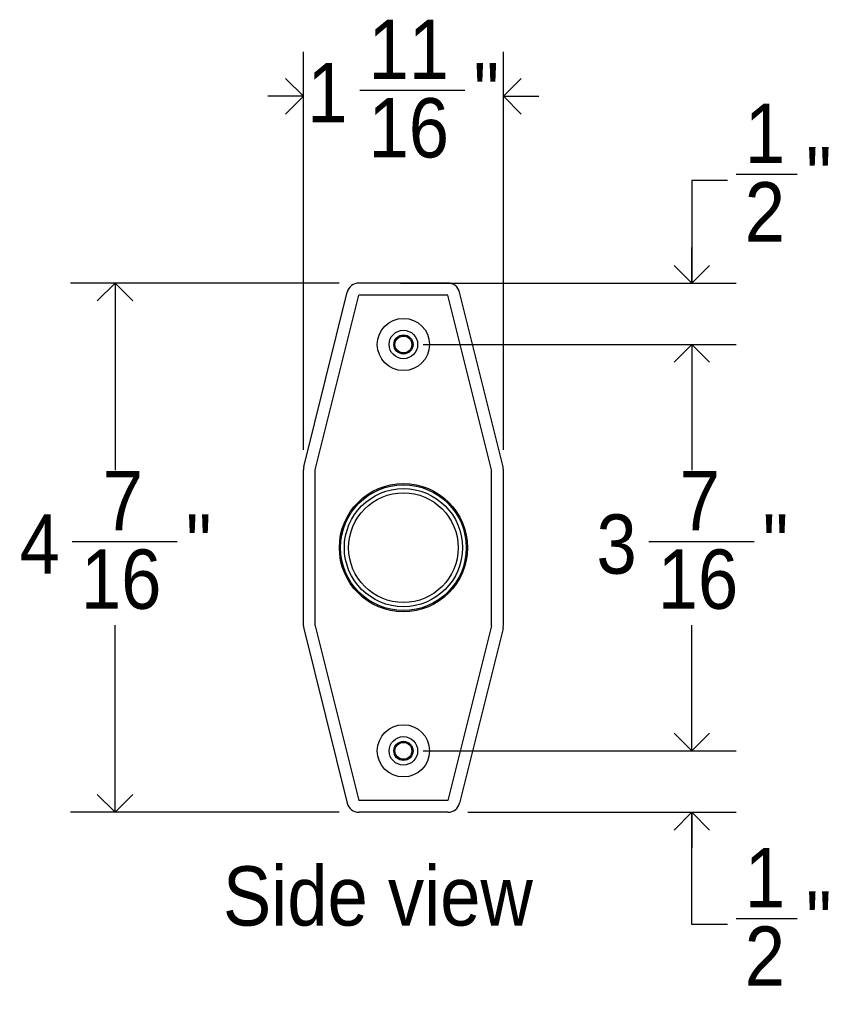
# Model space of a CAD drawing. Header units: inches. Extents: x 0 to 90, y 0 to 120.
# Tile 8 of 11: x 70 to 77, y 33 to 41. Entities that reach past the tile are written whole.
import ezdxf

# ---------------------------------------------------------------- set-up
doc = ezdxf.new("R2010")
doc.units = ezdxf.units.IN
doc.header["$MEASUREMENT"] = 0
doc.linetypes.add('SLD-Solid', pattern=[0])
doc.layers.add('DIMS', color=5, linetype='SLD-Solid')
doc.layers.add('NOTES', color=1, linetype='SLD-Solid')
doc.styles.add('SLDTEXTSTYLE1', font='GOTHIC.TTF', dxfattribs={"width": 0.913})
doc.dimstyles.new('SLDDIMSTYLE2', dxfattribs={"dimtxt": 0.5, "dimasz": 0.3, "dimexe": 0, "dimexo": 0.0625, "dimgap": 0.125, "dimtad": 0, "dimtih": 1, "dimtoh": 1, "dimdec": 6, "dimrnd": 1e-09, "dimzin": 12, "dimdsep": 46, "dimlunit": 5, "dimtxsty": 'SLDTEXTSTYLE1', "dimblk1": 'OPEN90', "dimblk2": 'OPEN90', "dimsah": 1, "dimcen": 0.09, "dimadec": 0, "dimazin": 3, "dimtfac": 1, "dimtofl": 0, "dimtmove": 0, "dimatfit": 3, "dimldrblk": 'OPEN90', "dimfxl": 0, "dimfrac": 2, "dimtolj": 1, "dimtzin": 12, "dimarcsym": 0})
doc.dimstyles.new('SLDDIMSTYLE3', dxfattribs={"dimtxt": 0.5, "dimasz": 0.3, "dimexe": 0, "dimexo": 0.0625, "dimgap": 0.125, "dimtad": 0, "dimtih": 1, "dimtoh": 1, "dimdec": 6, "dimrnd": 1e-09, "dimzin": 12, "dimdsep": 46, "dimlunit": 5, "dimtxsty": 'SLDTEXTSTYLE1', "dimblk1": 'OPEN90', "dimblk2": 'OPEN90', "dimsah": 1, "dimcen": 0.09, "dimadec": 0, "dimazin": 3, "dimtfac": 1, "dimtmove": 0, "dimatfit": 0, "dimldrblk": 'OPEN90', "dimfxl": 0, "dimfrac": 2, "dimtolj": 1, "dimtzin": 12, "dimarcsym": 0})

# ---------------------------------------------------------------- blocks, each defined once
blk = doc.blocks.new('_Open90')
at = {"color": 0, "linetype": 'ByBlock', "lineweight": -2}
for p, q in [((-0.5, 0.5), (0, 0)), ((0, 0), (-1, 0)), ((0, 0), (-0.5, -0.5))]:
    blk.add_line(p, q, dxfattribs=at)
blk = doc.blocks.new('_D_2')
at = {"layer": 'DIMS'}
for p, q in [((73.0076, 38.9716), (70.7436, 38.9716)), ((71.1186, 38.9716), (71.1186, 37.3955)), ((70.7574, 36.7929), (71.6429, 36.7929)), ((71.1186, 34.5116), (71.1186, 36.0878)), ((73.0076, 34.5116), (70.7436, 34.5116))]:
    blk.add_line(p, q, dxfattribs=at)
at = {"layer": 'DIMS', "xscale": 0.3, "yscale": 0.3}
for p, rotation in [((71.1186, 38.9716), 90.0000000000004), ((71.1186, 34.5116), 270.0000000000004)]:
    blk.add_blockref('_Open90', p, dxfattribs=dict(at, rotation=rotation))
at = {"layer": 'DIMS', "char_height": 0.5, "attachment_point": 1, "style": 'SLDTEXTSTYLE1'}
for s, insert in [('7', (71.0154, 37.3876)), ('4', (70.3147, 37.0223)), ('"', (71.7161, 37.0223)), ('16', (70.8307, 36.7264))]:
    blk.add_mtext(s, dxfattribs=dict(at, insert=insert))
blk = doc.blocks.new('_D_3')
at = {"layer": 'DIMS'}
for p, q in [((72.7072, 37.5659), (72.7072, 40.9214)), ((74.3932, 37.5659), (74.3932, 40.9214)), ((73.1825, 40.5977), (74.0679, 40.5977)), ((72.7072, 40.5464), (72.4072, 40.5464)), ((74.3932, 40.5464), (74.6932, 40.5464))]:
    blk.add_line(p, q, dxfattribs=at)
at = {"layer": 'DIMS', "xscale": 0.3, "yscale": 0.3}
blk.add_blockref('_Open90', (72.7072, 40.5464), dxfattribs=at)
at = {"layer": 'DIMS', "xscale": 0.3, "yscale": 0.3, "rotation": 180.0000000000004}
blk.add_blockref('_Open90', (74.3932, 40.5464), dxfattribs=at)
at = {"layer": 'DIMS', "char_height": 0.5, "attachment_point": 1, "style": 'SLDTEXTSTYLE1'}
for s, insert in [('11', (73.2558, 41.1924)), ('"', (74.1412, 40.8271)), ('1', (72.7398, 40.8271)), ('16', (73.2558, 40.5312))]:
    blk.add_mtext(s, dxfattribs=dict(at, insert=insert))
blk = doc.blocks.new('_D_4')
at = {"layer": 'DIMS'}
for p, q in [((73.7169, 38.4546), (76.3568, 38.4546)), ((75.9818, 38.4546), (75.9818, 37.3955)), ((75.6207, 36.7929), (76.5062, 36.7929)), ((75.9818, 35.0286), (75.9818, 36.0878)), ((73.7169, 35.0286), (76.3568, 35.0286))]:
    blk.add_line(p, q, dxfattribs=at)
at = {"layer": 'DIMS', "xscale": 0.3, "yscale": 0.3}
for p, rotation in [((75.9818, 38.4546), 90.00000000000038), ((75.9818, 35.0286), 270.0000000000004)]:
    blk.add_blockref('_Open90', p, dxfattribs=dict(at, rotation=rotation))
at = {"layer": 'DIMS', "char_height": 0.5, "attachment_point": 1, "style": 'SLDTEXTSTYLE1'}
for s, insert in [('7', (75.8787, 37.3876)), ('3', (75.178, 37.0223)), ('"', (76.5794, 37.0223)), ('16', (75.694, 36.7264))]:
    blk.add_mtext(s, dxfattribs=dict(at, insert=insert))
blk = doc.blocks.new('_D_5')
at = {"layer": 'DIMS'}
for p, q in [((76.3551, 39.8891), (76.8711, 39.8891)), ((76.2818, 39.8378), (75.9818, 39.8378)), ((75.9818, 39.8378), (75.9818, 38.9716)), ((73.527, 38.9716), (76.3568, 38.9716)), ((73.7169, 38.4546), (76.3568, 38.4546)), ((75.9818, 38.4546), (75.9818, 38.1546))]:
    blk.add_line(p, q, dxfattribs=at)
at = {"layer": 'DIMS', "xscale": 0.3, "yscale": 0.3}
for p, rotation in [((75.9818, 38.9716), 270.0000000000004), ((75.9818, 38.4546), 90.0000000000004)]:
    blk.add_blockref('_Open90', p, dxfattribs=dict(at, rotation=rotation))
at = {"layer": 'DIMS', "char_height": 0.5, "attachment_point": 1, "style": 'SLDTEXTSTYLE1'}
for s, insert in [('1', (76.4284, 40.4838)), ('"', (76.9443, 40.1185)), ('2', (76.4284, 39.8226))]:
    blk.add_mtext(s, dxfattribs=dict(at, insert=insert))
blk = doc.blocks.new('_D_6')
at = {"layer": 'DIMS'}
for p, q in [((75.9818, 35.0286), (75.9818, 35.3286)), ((73.7169, 35.0286), (76.3568, 35.0286)), ((74.0927, 34.5116), (76.3568, 34.5116)), ((75.9818, 33.5637), (75.9818, 34.5116)), ((76.2818, 33.5637), (75.9818, 33.5637)), ((76.3551, 33.6149), (76.8711, 33.6149))]:
    blk.add_line(p, q, dxfattribs=at)
at = {"layer": 'DIMS', "xscale": 0.3, "yscale": 0.3}
for p, rotation in [((75.9818, 35.0286), 270.0000000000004), ((75.9818, 34.5116), 90.0000000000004)]:
    blk.add_blockref('_Open90', p, dxfattribs=dict(at, rotation=rotation))
at = {"layer": 'DIMS', "char_height": 0.5, "attachment_point": 1, "style": 'SLDTEXTSTYLE1'}
for s, insert in [('1', (76.4284, 34.2097)), ('"', (76.9443, 33.8444)), ('2', (76.4284, 33.5485))]:
    blk.add_mtext(s, dxfattribs=dict(at, insert=insert))

msp = doc.modelspace()

# ---------------------------------------------------------------- linework, layer by layer
at = {"color": 7, "linetype": 'SLD-Solid', "lineweight": 25}
for p, q in [((73.9260799, 38.9716282), (73.1743156, 38.9716282)), ((72.7101682, 37.4233912), (73.0772861, 38.8958204)), ((72.8071978, 37.399199), (73.1743156, 38.8716282)), ((73.9260799, 38.8716282), (73.1743156, 38.8716282)), ((74.2931978, 37.399199), (73.9260799, 38.8716282)), ((74.3902274, 37.4233912), (74.0231095, 38.8958204)), ((72.7071978, 36.0840575), (72.7071978, 37.399199)), ((72.8071978, 36.0840575), (72.8071978, 37.399199)), ((74.2931978, 36.0840575), (74.2931978, 37.399199)), ((74.3931978, 36.0840575), (74.3931978, 37.399199)), ((72.7101682, 36.0598653), (73.0772861, 34.587436)), ((72.8071978, 36.0840575), (73.1743156, 34.6116282)), ((74.2931978, 36.0840575), (73.9260799, 34.6116282)), ((74.3902274, 36.0598653), (74.0231095, 34.587436)), ((73.9260799, 34.6116282), (73.1743156, 34.6116282)), ((73.9260799, 34.5116282), (73.1743156, 34.5116282))]:
    msp.add_line(p, q, dxfattribs=at)
for centre, radius in [((73.5501978, 38.4546282), 0.22), ((73.5501978, 38.4546282), 0.12), ((73.5501978, 38.4546282), 0.081), ((73.5501978, 38.4546282), 0.071), ((73.5501978, 36.7416282), 0.5402134), ((73.5501978, 36.7416282), 0.53), ((73.5501978, 36.7416282), 0.498), ((73.5501978, 36.7416282), 0.462), ((73.5501978, 35.0286282), 0.22), ((73.5501978, 35.0286282), 0.12), ((73.5501978, 35.0286282), 0.081), ((73.5501978, 35.0286282), 0.071)]:
    msp.add_circle(centre, radius, dxfattribs=at)
for centre, start, end in [((73.1743156, 38.8716282), 90, 166), ((73.9260799, 38.8716282), 14, 90), ((72.8071978, 37.399199), 166, 180), ((74.2931978, 37.399199), 0, 14), ((72.8071978, 36.0840575), 180, 194), ((74.2931978, 36.0840575), 346, 0), ((73.1743156, 34.6116282), 194, 270), ((73.9260799, 34.6116282), 270, 346)]:
    msp.add_arc(centre, 0.1, start, end, dxfattribs=at)

# ---------------------------------------------------------------- texts
at = {"layer": 'NOTES', "insert": (72.0283358, 34.0558092), "char_height": 0.5, "attachment_point": 1, "style": 'SLDTEXTSTYLE1'}
msp.add_mtext('Side view', dxfattribs=at)

# ---------------------------------------------------------------- dimensions: what is measured, and where the dimension line sits
at = {"layer": 'DIMS'}
dim = msp.add_linear_dim(base=(74.3931978, 40.5464314), p1=(72.7071978, 37.399199), p2=(74.3931978, 37.399199), dimstyle='SLDDIMSTYLE3', dxfattribs=at)
dim.commit()
dim.dimension.update_dxf_attribs({"geometry": '_D_3', "text_midpoint": (73.5436135, 40.5464314), "dimtype": 160})
for base, p1, p2, dimstyle, picture, middle in [((75.9818448, 38.4546282), (73.3603444, 38.9716282), (73.5501978, 38.4546282), 'SLDDIMSTYLE3', '_D_5', (75.9818448, 39.83777)), ((71.1185507, 34.5116282), (73.1743156, 38.9716282), (73.1743156, 34.5116282), 'SLDDIMSTYLE2', '_D_2', (71.1185507, 36.7416282)), ((75.9818448, 35.0286282), (73.5501978, 38.4546282), (73.5501978, 35.0286282), 'SLDDIMSTYLE2', '_D_4', (75.9818448, 36.7416282)), ((75.9818448, 34.5116282), (73.5501978, 35.0286282), (73.9260799, 34.5116282), 'SLDDIMSTYLE3', '_D_6', (75.9818448, 33.5636651))]:
    dim = msp.add_linear_dim(base=base, p1=p1, p2=p2, angle=90, dimstyle=dimstyle, dxfattribs=at)
    dim.commit()
    dim.dimension.update_dxf_attribs({"geometry": picture, "text_midpoint": middle, "dimtype": 160})

doc.saveas('drawing.dxf')
